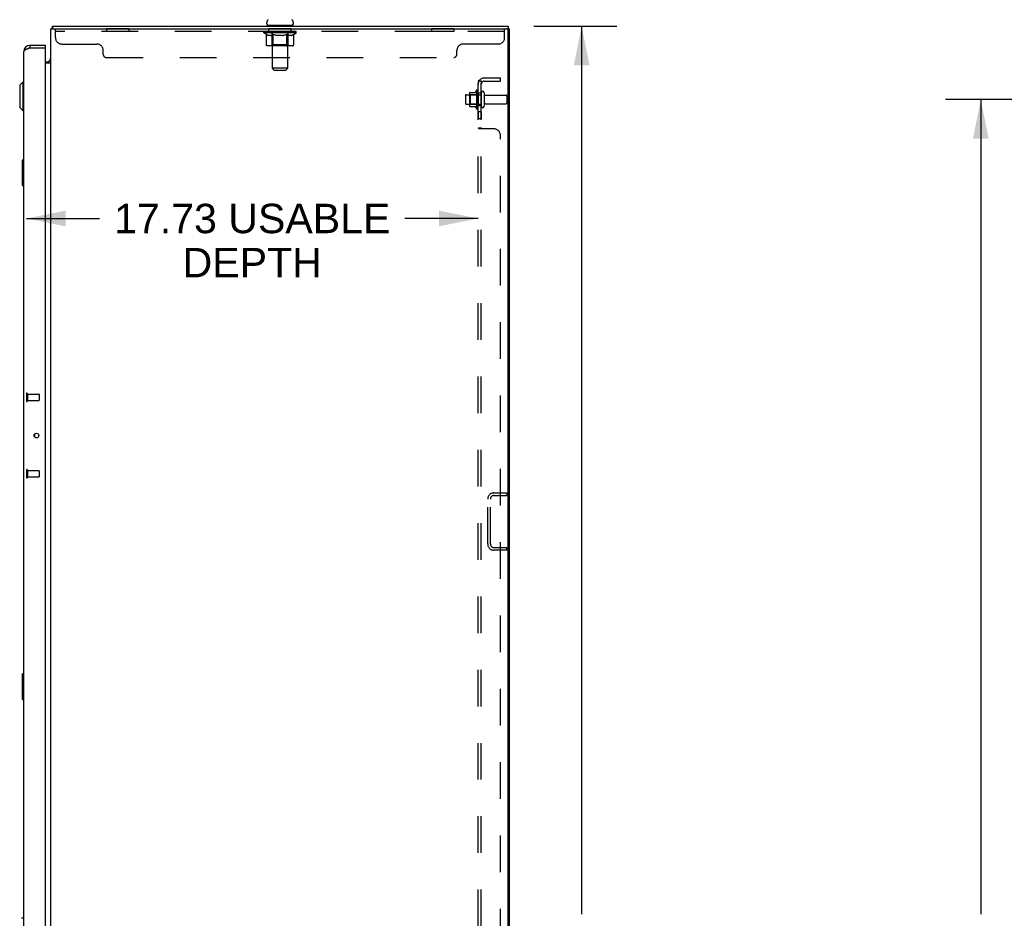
# Model space of a CAD drawing. Header units: inches. Extents: x 0 to 262, y 0 to 169.
# Tile 37 of 40: x 137 to 175, y 92 to 128. Entities that reach past the tile are written whole.
import ezdxf

# ---------------------------------------------------------------- set-up
doc = ezdxf.new("R2010")
doc.units = ezdxf.units.IN
doc.header["$LTSCALE"] = 14.384615
doc.header["$MEASUREMENT"] = 0
doc.linetypes.add('HIDDEN', pattern=[0.2, 0.1, -0.1])
doc.layers.get('0').update_dxf_attribs({"linetype": 'CONTINUOUS'})
for name, color, linetype in [('02___PRT_ALL_AXES', 7, 'CONTINUOUS'), ('BACK_SPLIT_NO', 7, 'CONTINUOUS'), ('DEFAULT_2', 8, 'HIDDEN'), ('DIMENSIONS', 7, 'CONTINUOUS')]:
    doc.layers.add(name, color=color, linetype=linetype)
doc.styles.get("Standard").update_dxf_attribs({"font": 'arial.ttf'})
doc.dimstyles.new('DIMSTYLE_1', dxfattribs={"dimtxt": 1.153846, "dimasz": 1.538462, "dimexe": 0.09, "dimexo": 0.07, "dimgap": 0.0375, "dimtad": 0, "dimtih": 1, "dimtoh": 1, "dimzin": 4, "dimdsep": 46, "dimtxsty": 'Standard', "dimblk": '_FILLED', "dimblk1": '_FILLED', "dimblk2": '_FILLED', "dimcen": 0.09, "dimazin": 1, "dimtfac": 1, "dimtdec": 3, "dimtofl": 0, "dimtmove": 0, "dimatfit": 3, "dimldrblk": '_FILLED', "dimfxl": 1, "dimtolj": 1, "dimtzin": 4, "dimarcsym": 0})

# ---------------------------------------------------------------- blocks, each defined once
blk = doc.blocks.new('_FILLED')
at = {"color": 0, "linetype": 'ByBlock'}
blk.add_solid([(0, 0), (-1, 0.2), (-1, -0.2)], dxfattribs=at)
blk = doc.blocks.new('*D2')
at = {"layer": 'BACK_SPLIT_NO', "color": 2, "linetype": 'Continuous'}
for p, q in [((183.256, 124.546), (172.953, 124.546)), ((174.337, 124.546), (174.337, 92.575)), ((174.337, 58.296), (174.337, 90.267)), ((183.256, 58.296), (172.953, 58.296))]:
    blk.add_line(p, q, dxfattribs=at)
at = {"layer": 'BACK_SPLIT_NO', "color": 2, "linetype": 'Continuous', "xscale": 1.5384615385, "yscale": 1.5384615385, "zscale": 1.5384615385}
for p, rotation in [((174.337, 124.546), 90), ((174.337, 58.296), 270)]:
    blk.add_blockref('_FILLED', p, dxfattribs=dict(at, rotation=rotation))
at = {"layer": 'BACK_SPLIT_NO', "color": 2, "linetype": 'Continuous', "insert": (174.337, 91.998), "char_height": 1.1538, "width": 4.03203, "attachment_point": 2, "line_spacing_factor": 0.9}
blk.add_mtext('66.25', dxfattribs=at)
blk = doc.blocks.new('*D12')
at = {"layer": 'DIMENSIONS', "color": 2, "linetype": 'Continuous'}
for p, q in [((156.807, 127.421), (160.062, 127.421)), ((158.678, 127.421), (158.678, 92.575)), ((158.678, 55.421), (158.678, 90.267)), ((156.807, 55.421), (160.062, 55.421))]:
    blk.add_line(p, q, dxfattribs=at)
at = {"layer": 'DIMENSIONS', "color": 2, "linetype": 'Continuous', "xscale": 1.5384615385, "yscale": 1.5384615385, "zscale": 1.5384615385}
for p, rotation in [((158.678, 127.421), 90), ((158.678, 55.421), 270)]:
    blk.add_blockref('_FILLED', p, dxfattribs=dict(at, rotation=rotation))
at = {"layer": 'DIMENSIONS', "color": 2, "linetype": 'Continuous', "insert": (158.678, 91.998), "char_height": 1.1538, "width": 4.03203, "attachment_point": 2, "line_spacing_factor": 0.9}
blk.add_mtext('72.00', dxfattribs=at)
blk = doc.blocks.new('*D23')
at = {"layer": 'DIMENSIONS', "color": 2, "linetype": 'Continuous'}
for p, q in [((136.891, 119.876), (139.763, 119.876)), ((154.616, 119.876), (151.743, 119.876))]:
    blk.add_line(p, q, dxfattribs=at)
at = {"layer": 'DIMENSIONS', "color": 2, "linetype": 'Continuous', "xscale": 1.5384615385, "yscale": 1.5384615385, "zscale": 1.5384615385, "rotation": 180}
blk.add_blockref('_FILLED', (136.891, 119.876), dxfattribs=at)
at = {"layer": 'DIMENSIONS', "color": 2, "linetype": 'Continuous', "xscale": 1.5384615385, "yscale": 1.5384615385, "zscale": 1.5384615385}
blk.add_blockref('_FILLED', (154.616, 119.876), dxfattribs=at)
at = {"layer": 'DIMENSIONS', "color": 2, "linetype": 'Continuous', "insert": (145.753, 120.453), "char_height": 1.15385, "width": 10.82642, "attachment_point": 2, "line_spacing_factor": 0.9}
blk.add_mtext('17.73 USABLE\\PDEPTH', dxfattribs=at)

msp = doc.modelspace()

# ---------------------------------------------------------------- linework, layer by layer
at = {"color": 7, "linetype": 'Continuous'}
for p, q in [((146.322, 127.52), (146.322, 127.559)), ((147.368, 127.52), (147.368, 127.559)), ((137.895, 127.324), (137.905, 127.317)), ((137.922, 127.421), (137.922, 127.317)), ((137.922, 127.421), (155.793, 127.421)), ((146.345, 127.451), (146.345, 127.421)), ((147.345, 127.451), (146.345, 127.451)), ((147.345, 127.451), (147.345, 127.421)), ((155.793, 127.421), (155.793, 127.317)), ((155.793, 127.317), (155.845, 127.317)), ((137.033, 126.671), (137.033, 126.567)), ((137.641, 126.567), (137.621, 126.567)), ((137.641, 126.567), (137.641, 126.671)), ((137.641, 126.025), (137.702, 126.025)), ((136.629, 125.103), (136.747, 125.221)), ((136.747, 125.221), (136.747, 124.119)), ((136.747, 125.221), (136.787, 125.221)), ((136.629, 125.103), (136.629, 124.237)), ((136.629, 124.237), (136.747, 124.119)), ((136.747, 124.119), (136.787, 124.119)), ((136.727, 122.156), (136.727, 121.186)), ((136.787, 122.171), (136.742, 122.171)), ((136.773, 122.071), (136.773, 121.271)), ((136.742, 121.171), (136.787, 121.171)), ((137.211, 111.412), (137.211, 111.302)), ((136.727, 101.989), (136.727, 101.019)), ((136.787, 102.004), (136.742, 102.004)), ((136.773, 101.904), (136.773, 101.104)), ((136.742, 101.004), (136.787, 101.004)), ((136.787, 92.425), (136.724, 92.425))]:
    msp.add_line(p, q, dxfattribs=at)
at = {"color": 3, "linetype": 'Continuous'}
for p, q in [((137.845, 55.525), (137.845, 127.317)), ((137.845, 127.317), (155.733, 127.317)), ((155.793, 127.317), (155.746, 127.317)), ((155.793, 55.585), (155.793, 127.257)), ((155.845, 55.525), (155.845, 127.317)), ((136.787, 56.417), (136.787, 126.424)), ((136.936, 126.53), (136.925, 126.525)), ((136.948, 126.535), (136.936, 126.53)), ((136.96, 126.539), (136.948, 126.535)), ((136.972, 126.544), (136.96, 126.539)), ((136.99, 126.551), (136.972, 126.544)), ((137.021, 126.562), (136.99, 126.551)), ((137.033, 126.567), (137.021, 126.562)), ((137.033, 126.671), (137.641, 126.671)), ((137.033, 126.567), (137.621, 126.567)), ((137.641, 56.295), (137.641, 126.547)), ((137.845, 125.973), (137.641, 125.973))]:
    msp.add_line(p, q, dxfattribs=at)
at = {"color": 7, "linetype": 'Continuous'}
for points in [[(137.895, 127.324), (137.897, 127.326), (137.899, 127.329), (137.901, 127.333), (137.902, 127.337), (137.904, 127.342), (137.905, 127.347), (137.906, 127.353), (137.907, 127.358), (137.907, 127.364), (137.908, 127.369), (137.909, 127.375), (137.91, 127.385)], [(137.91, 127.385), (137.91, 127.391), (137.91, 127.396), (137.911, 127.4), (137.912, 127.404), (137.912, 127.407), (137.913, 127.411), (137.914, 127.414), (137.915, 127.416), (137.916, 127.418), (137.918, 127.419), (137.919, 127.42), (137.92, 127.421), (137.922, 127.421)], [(137.816, 126.081), (137.816, 126.081), (137.816, 126.08), (137.816, 126.079), (137.816, 126.079), (137.817, 126.078), (137.818, 126.076), (137.82, 126.075), (137.821, 126.074), (137.823, 126.073), (137.827, 126.07)], [(137.827, 126.07), (137.829, 126.068), (137.831, 126.066), (137.833, 126.065), (137.835, 126.063)], [(137.835, 126.063), (137.837, 126.061), (137.838, 126.059), (137.84, 126.057), (137.841, 126.055), (137.843, 126.054)], [(136.772, 122.107), (136.772, 122.101), (136.773, 122.095), (136.773, 122.089), (136.773, 122.083), (136.773, 122.077), (136.773, 122.071)], [(136.773, 121.271), (136.773, 121.264), (136.773, 121.258), (136.773, 121.252), (136.773, 121.246), (136.772, 121.24), (136.772, 121.235)], [(136.772, 101.94), (136.772, 101.935), (136.773, 101.929), (136.773, 101.923), (136.773, 101.917), (136.773, 101.91), (136.773, 101.904)], [(136.773, 101.104), (136.773, 101.098), (136.773, 101.092), (136.773, 101.085), (136.773, 101.079), (136.772, 101.074), (136.772, 101.068)]]:
    msp.add_lwpolyline(points, dxfattribs=at)
at = {"color": 3, "linetype": 'Continuous'}
msp.add_lwpolyline([(136.925, 126.525), (136.919, 126.523), (136.914, 126.521), (136.908, 126.518), (136.903, 126.516), (136.898, 126.514), (136.892, 126.512), (136.887, 126.509), (136.882, 126.507), (136.878, 126.505), (136.873, 126.502), (136.868, 126.5), (136.863, 126.498), (136.859, 126.495), (136.855, 126.493), (136.85, 126.491), (136.846, 126.489), (136.842, 126.486), (136.838, 126.484), (136.835, 126.482), (136.831, 126.479), (136.827, 126.477), (136.824, 126.475), (136.821, 126.472), (136.818, 126.47), (136.815, 126.468), (136.812, 126.466), (136.809, 126.463), (136.807, 126.461), (136.804, 126.459), (136.802, 126.456), (136.8, 126.454), (136.798, 126.452), (136.796, 126.449), (136.795, 126.447), (136.793, 126.445), (136.792, 126.443), (136.791, 126.44), (136.79, 126.438), (136.789, 126.436), (136.788, 126.433), (136.788, 126.431), (136.787, 126.429), (136.787, 126.427), (136.787, 126.424)], dxfattribs=at)
msp.add_circle((137.287, 111.357), 0.0938, dxfattribs=at)
at = {"color": 7, "linetype": 'Continuous'}
for centre, radius, start, end in [((146.466, 127.559), 0.144, 124.6626, 180), ((146.391, 127.52), 0.069, 180, 270), ((147.299, 127.52), 0.069, 270, 360), ((147.224, 127.559), 0.144, 0, 55.3374), ((138.091, 127.174), 0.246, 142.6059, 144.6695), ((137.033, 126.424), 0.142, 90, 131.3657), ((136.951, 126.281), 0.26, 87.4128, 90), ((137.702, 126.167), 0.142, 270, 360), ((136.742, 122.156), 0.015, 90, 180), ((136.772, 122.156), 0.015, 0, 90), ((136.742, 121.186), 0.015, 180, 270), ((136.772, 121.186), 0.015, 270, 360), ((136.742, 101.989), 0.015, 90, 180), ((136.772, 101.989), 0.015, 0, 90), ((136.742, 101.019), 0.015, 180, 270), ((136.772, 101.019), 0.015, 270, 360), ((136.724, 92.385), 0.0394, 90, 135)]:
    msp.add_arc(centre, radius, start, end, dxfattribs=at)
at = {"color": 3, "linetype": 'Continuous'}
for centre, radius, start, end in [((155.733, 127.257), 0.06, 0, 90), ((137.033, 126.424), 0.246, 90, 180), ((137.621, 126.547), 0.02, 0, 90)]:
    msp.add_arc(centre, radius, start, end, dxfattribs=at)
at = {"layer": '02___PRT_ALL_AXES', "color": 8, "linetype": 'HIDDEN'}
for p, q in [((140.032, 127.317), (140.032, 127.213)), ((140.907, 127.317), (140.032, 127.317)), ((140.907, 127.213), (140.032, 127.213)), ((140.907, 127.317), (140.907, 127.213)), ((146.407, 127.213), (146.407, 127.317)), ((147.282, 127.317), (146.407, 127.317)), ((147.282, 127.213), (146.407, 127.213)), ((147.282, 127.213), (147.282, 127.317)), ((152.782, 127.317), (152.782, 127.213)), ((153.657, 127.317), (152.782, 127.317)), ((153.657, 127.213), (152.782, 127.213)), ((153.657, 127.317), (153.657, 127.213)), ((154.546, 124.902), (154.546, 124.19)), ((154.616, 124.796), (154.616, 124.88)), ((154.616, 124.796), (154.616, 124.296)), ((154.741, 124.796), (154.616, 124.796)), ((154.741, 124.796), (154.741, 124.296)), ((154.146, 124.729), (154.741, 124.729)), ((154.909, 124.712), (155.711, 124.712)), ((154.146, 124.363), (154.741, 124.363)), ((154.616, 124.212), (154.616, 124.296)), ((154.741, 124.296), (154.616, 124.296)), ((154.616, 124.067), (154.616, 123.786)), ((154.741, 124.067), (154.616, 124.067)), ((154.741, 124.067), (154.741, 123.786)), ((154.909, 124.38), (155.711, 124.38)), ((154.741, 123.786), (154.616, 123.786)), ((136.934, 112.981), (136.934, 112.733)), ((136.934, 112.981), (137.381, 112.981)), ((136.934, 112.733), (137.381, 112.733)), ((136.934, 109.981), (136.934, 109.733)), ((136.934, 109.981), (137.381, 109.981)), ((136.934, 109.733), (137.381, 109.733))]:
    msp.add_line(p, q, dxfattribs=at)
for centre, radius, start, end in [((155.146, 124.546), 0.698, 149.3369, 156.0321), ((154.577, 124.88), 0.0384, 0, 145.5503), ((155.146, 124.546), 0.698, 203.9679, 210.6631), ((154.577, 124.212), 0.0384, 214.4497, 360)]:
    msp.add_arc(centre, radius, start, end, dxfattribs=at)
at = {"layer": 'DEFAULT_2', "color": 8, "linetype": 'HIDDEN'}
for p, q in [((138.032, 126.972), (138.032, 127.317)), ((155.657, 127.213), (138.032, 127.213)), ((146.212, 127.164), (146.212, 127.204)), ((146.212, 127.204), (146.518, 127.204)), ((146.308, 127.096), (146.212, 127.164)), ((147.478, 127.164), (146.212, 127.164)), ((146.213, 127.204), (146.213, 127.208)), ((146.333, 127.207), (146.213, 127.208)), ((146.221, 127.204), (146.221, 127.211)), ((146.23, 127.201), (146.23, 127.204)), ((146.23, 127.201), (147.46, 127.201)), ((146.239, 127.201), (146.239, 127.204)), ((146.24, 127.201), (146.24, 127.204)), ((146.25, 127.204), (146.25, 127.211)), ((146.266, 127.201), (146.266, 127.204)), ((146.268, 127.201), (146.268, 127.204)), ((146.296, 127.204), (146.296, 127.211)), ((146.311, 127.201), (146.311, 127.204)), ((146.314, 127.201), (146.314, 127.204)), ((146.333, 127.204), (146.333, 127.207)), ((146.36, 127.204), (146.36, 127.211)), ((146.361, 127.201), (146.361, 127.204)), ((146.362, 127.201), (146.362, 127.204)), ((146.365, 127.201), (146.365, 127.204)), ((146.372, 127.201), (146.372, 127.204)), ((146.372, 127.201), (146.372, 127.204)), ((146.375, 127.201), (146.375, 127.204)), ((146.379, 127.201), (146.379, 127.205)), ((146.383, 127.201), (146.383, 127.204)), ((146.397, 127.201), (146.397, 127.204)), ((146.415, 127.201), (146.415, 127.204)), ((146.416, 127.201), (146.416, 127.206)), ((146.436, 127.201), (146.436, 127.204)), ((146.436, 127.201), (146.436, 127.204)), ((146.438, 127.204), (146.438, 127.211)), ((146.447, 127.201), (146.447, 127.204)), ((146.452, 127.201), (146.452, 127.204)), ((146.461, 127.201), (146.461, 127.204)), ((146.472, 127.201), (146.472, 127.208)), ((146.488, 127.201), (146.488, 127.204)), ((146.491, 127.201), (146.491, 127.204)), ((146.518, 127.201), (146.518, 127.204)), ((146.585, 127.204), (146.523, 127.204)), ((146.528, 127.204), (146.528, 127.211)), ((146.532, 127.451), (146.532, 127.421)), ((146.532, 126.692), (146.532, 127.161)), ((146.535, 127.201), (146.535, 127.204)), ((146.54, 127.201), (146.54, 127.204)), ((146.545, 125.77), (146.545, 127.416)), ((146.546, 127.201), (146.546, 127.209)), ((146.55, 127.201), (146.55, 127.204)), ((146.561, 127.201), (146.561, 127.204)), ((146.585, 127.201), (146.585, 127.204)), ((146.66, 127.204), (146.601, 127.204)), ((146.621, 127.201), (146.621, 127.204)), ((146.628, 127.204), (146.628, 127.211)), ((146.632, 127.201), (146.632, 127.204)), ((146.634, 127.201), (146.634, 127.21)), ((146.637, 127.201), (146.637, 127.204)), ((146.644, 127.201), (146.644, 127.204)), ((146.66, 127.201), (146.66, 127.204)), ((146.74, 127.204), (146.686, 127.204)), ((146.699, 127.201), (146.699, 127.204)), ((146.73, 127.204), (146.845, 127.211)), ((146.735, 127.204), (146.735, 127.211)), ((146.735, 127.204), (146.735, 127.211)), ((146.735, 127.211), (146.735, 127.211)), ((146.735, 127.201), (146.735, 127.204)), ((146.739, 127.201), (146.739, 127.204)), ((146.74, 127.201), (146.74, 127.204)), ((146.741, 127.201), (146.741, 127.204)), ((146.824, 127.204), (146.776, 127.204)), ((146.781, 127.201), (146.781, 127.204)), ((146.824, 127.201), (146.824, 127.204)), ((146.842, 127.204), (146.842, 127.204)), ((146.842, 127.201), (146.842, 127.204)), ((146.842, 127.201), (146.842, 127.204)), ((146.845, 127.204), (146.845, 127.211)), ((146.845, 127.211), (146.959, 127.204)), ((146.847, 127.201), (146.847, 127.204)), ((146.847, 127.204), (146.848, 127.204)), ((146.848, 127.201), (146.848, 127.204)), ((146.866, 127.201), (146.866, 127.204)), ((146.866, 127.204), (146.914, 127.204)), ((146.908, 127.201), (146.908, 127.204)), ((146.949, 127.201), (146.949, 127.204)), ((146.949, 127.201), (146.949, 127.204)), ((146.949, 127.204), (147.004, 127.204)), ((146.95, 127.201), (146.95, 127.204)), ((146.954, 127.204), (146.954, 127.211)), ((146.954, 127.211), (146.955, 127.211)), ((146.954, 127.201), (146.954, 127.204)), ((146.955, 127.204), (146.955, 127.211)), ((146.991, 127.201), (146.991, 127.204)), ((147.03, 127.201), (147.03, 127.204)), ((147.03, 127.204), (147.089, 127.204)), ((147.045, 127.201), (147.045, 127.204)), ((147.053, 127.201), (147.053, 127.204)), ((147.055, 127.201), (147.055, 127.21)), ((147.058, 127.201), (147.058, 127.204)), ((147.061, 127.204), (147.061, 127.211)), ((147.069, 127.201), (147.069, 127.204)), ((147.105, 127.201), (147.105, 127.204)), ((147.105, 127.204), (147.167, 127.204)), ((147.129, 127.201), (147.129, 127.204)), ((147.14, 127.201), (147.14, 127.204)), ((147.144, 127.201), (147.144, 127.209)), ((147.145, 125.77), (147.145, 127.416)), ((147.15, 127.201), (147.15, 127.204)), ((147.155, 127.201), (147.155, 127.204)), ((147.157, 127.451), (147.157, 127.421)), ((147.158, 126.692), (147.158, 127.161)), ((147.161, 127.204), (147.161, 127.211)), ((147.172, 127.201), (147.172, 127.204)), ((147.172, 127.204), (147.373, 127.204)), ((147.199, 127.201), (147.199, 127.204)), ((147.202, 127.201), (147.202, 127.204)), ((147.217, 127.201), (147.217, 127.208)), ((147.229, 127.201), (147.229, 127.204)), ((147.238, 127.201), (147.238, 127.204)), ((147.242, 127.201), (147.242, 127.204)), ((147.252, 127.204), (147.252, 127.211)), ((147.253, 127.201), (147.253, 127.204)), ((147.253, 127.201), (147.253, 127.204)), ((147.274, 127.201), (147.274, 127.206)), ((147.274, 127.201), (147.274, 127.204)), ((147.292, 127.201), (147.292, 127.204)), ((147.307, 127.201), (147.307, 127.204)), ((147.311, 127.201), (147.311, 127.205)), ((147.314, 127.201), (147.314, 127.204)), ((147.318, 127.201), (147.318, 127.204)), ((147.318, 127.201), (147.318, 127.204)), ((147.325, 127.201), (147.325, 127.204)), ((147.328, 127.201), (147.328, 127.204)), ((147.329, 127.201), (147.329, 127.204)), ((147.33, 127.204), (147.33, 127.211)), ((147.376, 127.201), (147.376, 127.204)), ((147.379, 127.201), (147.379, 127.204)), ((147.379, 127.094), (147.478, 127.164)), ((147.393, 127.204), (147.393, 127.211)), ((147.422, 127.201), (147.422, 127.204)), ((147.424, 127.201), (147.424, 127.204)), ((147.44, 127.204), (147.44, 127.211)), ((147.45, 127.201), (147.45, 127.204)), ((147.451, 127.201), (147.451, 127.204)), ((147.46, 127.201), (147.46, 127.204)), ((147.468, 127.204), (147.468, 127.211)), ((147.478, 127.164), (147.478, 127.211)), ((155.657, 126.972), (155.657, 127.317)), ((138.282, 126.722), (139.657, 126.722)), ((146.308, 126.689), (146.308, 127.096)), ((146.308, 127.096), (146.323, 127.086)), ((146.338, 127.077), (146.323, 127.086)), ((146.353, 127.069), (146.338, 127.077)), ((146.367, 127.063), (146.352, 127.069)), ((146.381, 127.057), (146.367, 127.063)), ((146.396, 127.052), (146.381, 127.057)), ((146.489, 127.052), (146.396, 127.052)), ((146.489, 127.052), (146.504, 127.057)), ((146.518, 127.063), (146.504, 127.057)), ((146.532, 127.069), (146.518, 127.062)), ((146.547, 127.077), (146.532, 127.069)), ((146.561, 127.086), (146.546, 127.077)), ((146.576, 127.096), (146.561, 127.086)), ((146.576, 126.689), (146.576, 127.096)), ((146.576, 127.096), (146.605, 127.086)), ((146.634, 127.077), (146.605, 127.086)), ((146.662, 127.069), (146.634, 127.077)), ((146.69, 127.063), (146.662, 127.069)), ((146.718, 127.057), (146.69, 127.063)), ((146.746, 127.052), (146.718, 127.057)), ((146.944, 127.052), (146.746, 127.052)), ((146.944, 127.052), (146.971, 127.057)), ((146.999, 127.063), (146.971, 127.057)), ((147.027, 127.069), (146.999, 127.062)), ((147.054, 127.077), (147.026, 127.069)), ((147.083, 127.085), (147.054, 127.077)), ((147.111, 127.095), (147.082, 127.085)), ((147.111, 126.689), (147.111, 127.095)), ((147.111, 127.095), (147.125, 127.085)), ((147.139, 127.077), (147.125, 127.085)), ((147.153, 127.069), (147.139, 127.077)), ((147.166, 127.063), (147.153, 127.069)), ((147.18, 127.057), (147.166, 127.063)), ((147.193, 127.052), (147.18, 127.057)), ((147.297, 127.052), (147.193, 127.052)), ((147.297, 127.052), (147.311, 127.057)), ((147.324, 127.063), (147.311, 127.057)), ((147.338, 127.069), (147.324, 127.063)), ((147.351, 127.077), (147.337, 127.069)), ((147.365, 127.085), (147.351, 127.077)), ((147.379, 127.094), (147.365, 127.085)), ((147.379, 126.689), (147.379, 127.094)), ((155.407, 126.722), (154.032, 126.722)), ((139.907, 126.317), (139.907, 126.472)), ((147.336, 126.652), (146.351, 126.652)), ((146.532, 126.692), (146.492, 126.652)), ((147.158, 126.692), (146.532, 126.692)), ((147.09, 126.652), (147.092, 126.653)), ((147.097, 126.655), (147.1, 126.657)), ((147.1, 126.657), (147.102, 126.659)), ((147.158, 126.692), (147.197, 126.652)), ((153.782, 126.317), (153.782, 126.472)), ((140.032, 126.192), (153.657, 126.192)), ((146.614, 125.701), (146.545, 125.77)), ((147.145, 125.77), (146.545, 125.77)), ((146.614, 125.701), (147.076, 125.701)), ((147.076, 125.701), (147.145, 125.77)), ((154.616, 57.577), (154.616, 125.264)), ((154.741, 125.264), (154.616, 125.264)), ((154.67, 125.303), (154.766, 125.224)), ((154.741, 57.577), (154.741, 125.264)), ((154.741, 125.244), (154.741, 125.245)), ((154.853, 125.389), (155.491, 125.389)), ((154.853, 125.264), (155.491, 125.264)), ((155.491, 125.264), (155.491, 125.389)), ((154.28, 124.801), (154.28, 124.29)), ((154.29, 124.823), (154.518, 124.823)), ((154.847, 124.81), (154.847, 124.281)), ((154.116, 124.699), (154.116, 124.393)), ((154.3, 124.729), (154.28, 124.749)), ((154.3, 124.729), (154.3, 124.362)), ((154.596, 124.729), (154.3, 124.729)), ((154.596, 124.729), (154.616, 124.749)), ((154.596, 124.729), (154.596, 124.362)), ((155.741, 124.682), (155.741, 124.41)), ((154.3, 124.362), (154.28, 124.342)), ((154.29, 124.268), (154.518, 124.268)), ((154.596, 124.362), (154.3, 124.362)), ((154.596, 124.362), (154.616, 124.342)), ((154.741, 123.425), (154.616, 123.425)), ((155.241, 123.389), (154.67, 123.389)), ((154.741, 123.423), (154.741, 123.425)), ((155.491, 59.702), (155.491, 123.139)), ((136.891, 112.999), (136.891, 112.715)), ((136.934, 112.999), (136.934, 112.715)), ((137.391, 112.971), (137.391, 112.743)), ((136.891, 109.999), (136.891, 109.715)), ((136.934, 109.999), (136.934, 109.715)), ((137.391, 109.971), (137.391, 109.743)), ((155.237, 109.108), (155.741, 109.108)), ((155.237, 109.004), (155.741, 109.004)), ((155.741, 109.108), (155.741, 109.004)), ((154.991, 107.105), (154.991, 108.862)), ((155.095, 107.105), (155.095, 108.862)), ((155.237, 106.962), (155.741, 106.962)), ((155.741, 106.858), (155.237, 106.858)), ((155.741, 106.858), (155.741, 106.962))]:
    msp.add_line(p, q, dxfattribs=at)
for points in [[(146.351, 126.652), (146.346, 126.653), (146.341, 126.653), (146.336, 126.655), (146.331, 126.657), (146.326, 126.659), (146.322, 126.662), (146.318, 126.666), (146.315, 126.67), (146.312, 126.674), (146.31, 126.679), (146.309, 126.684), (146.308, 126.689)], [(146.597, 126.652), (146.595, 126.653), (146.592, 126.653), (146.59, 126.655), (146.587, 126.657), (146.585, 126.659), (146.583, 126.662), (146.581, 126.666), (146.579, 126.67), (146.578, 126.674), (146.577, 126.679), (146.576, 126.684), (146.576, 126.689)], [(147.092, 126.653), (147.095, 126.653), (147.097, 126.655)], [(147.102, 126.659), (147.104, 126.662), (147.106, 126.666), (147.108, 126.67), (147.109, 126.674)], [(147.104, 126.662), (147.106, 126.666), (147.108, 126.67)], [(147.109, 126.674), (147.11, 126.679), (147.111, 126.684), (147.111, 126.689)], [(147.11, 126.679), (147.111, 126.684), (147.111, 126.689)], [(147.336, 126.652), (147.341, 126.653), (147.346, 126.653), (147.351, 126.655), (147.356, 126.657), (147.361, 126.659), (147.365, 126.662), (147.369, 126.666), (147.372, 126.67), (147.375, 126.674), (147.377, 126.679), (147.378, 126.684), (147.379, 126.689)], [(154.647, 125.288), (154.639, 125.285), (154.635, 125.283), (154.632, 125.282), (154.628, 125.28), (154.625, 125.278), (154.622, 125.276), (154.62, 125.274), (154.618, 125.272), (154.617, 125.27), (154.616, 125.268), (154.616, 125.266), (154.616, 125.264)], [(154.67, 125.303), (154.667, 125.301), (154.665, 125.298), (154.662, 125.296), (154.658, 125.294), (154.654, 125.292), (154.65, 125.29), (154.647, 125.288)], [(154.684, 125.264), (154.684, 125.264), (154.683, 125.264), (154.683, 125.264), (154.682, 125.264), (154.682, 125.265), (154.681, 125.265), (154.681, 125.265), (154.681, 125.265)], [(154.681, 125.265), (154.681, 125.265), (154.681, 125.265), (154.681, 125.265), (154.682, 125.264), (154.682, 125.264), (154.682, 125.264), (154.683, 125.264), (154.684, 125.264), (154.684, 125.264), (154.685, 125.264), (154.686, 125.264), (154.686, 125.264), (154.687, 125.264), (154.688, 125.263), (154.689, 125.263), (154.689, 125.263), (154.69, 125.263), (154.691, 125.263), (154.692, 125.263), (154.693, 125.262), (154.693, 125.262), (154.694, 125.262), (154.695, 125.262), (154.696, 125.262), (154.697, 125.261), (154.698, 125.261), (154.698, 125.261), (154.699, 125.261), (154.7, 125.26), (154.701, 125.26), (154.702, 125.26), (154.703, 125.26), (154.704, 125.259), (154.705, 125.259), (154.706, 125.259), (154.707, 125.259), (154.708, 125.258), (154.709, 125.258), (154.71, 125.258), (154.711, 125.257), (154.712, 125.257), (154.713, 125.256), (154.714, 125.256), (154.715, 125.256), (154.716, 125.255), (154.717, 125.255), (154.718, 125.255), (154.719, 125.254), (154.72, 125.254), (154.721, 125.253), (154.722, 125.253), (154.723, 125.252), (154.724, 125.252), (154.725, 125.252), (154.726, 125.251), (154.727, 125.251), (154.728, 125.25), (154.729, 125.25), (154.73, 125.249), (154.731, 125.249), (154.732, 125.249), (154.733, 125.248), (154.733, 125.248), (154.734, 125.247), (154.735, 125.247), (154.736, 125.247), (154.737, 125.246), (154.737, 125.246), (154.738, 125.245), (154.739, 125.245), (154.74, 125.245), (154.74, 125.244), (154.741, 125.244), (154.742, 125.243), (154.742, 125.243), (154.743, 125.243), (154.743, 125.242), (154.744, 125.242), (154.744, 125.242), (154.744, 125.242)], [(154.755, 125.241), (154.753, 125.243), (154.751, 125.245), (154.749, 125.247), (154.748, 125.25), (154.746, 125.252), (154.744, 125.254), (154.743, 125.257), (154.742, 125.259), (154.741, 125.261), (154.741, 125.263), (154.741, 125.264)], [(154.744, 125.242), (154.745, 125.242), (154.745, 125.241), (154.745, 125.241), (154.745, 125.241), (154.745, 125.242), (154.744, 125.242), (154.744, 125.242), (154.744, 125.242), (154.743, 125.243), (154.743, 125.243), (154.742, 125.243), (154.742, 125.244), (154.741, 125.244)], [(154.766, 125.224), (154.767, 125.224), (154.767, 125.225), (154.767, 125.226), (154.767, 125.227), (154.766, 125.228), (154.765, 125.229), (154.764, 125.23), (154.763, 125.232), (154.762, 125.234), (154.76, 125.235), (154.759, 125.237), (154.755, 125.241)], [(154.618, 123.418), (154.617, 123.42), (154.616, 123.422), (154.616, 123.423), (154.616, 123.425)], [(154.628, 123.41), (154.625, 123.412), (154.622, 123.414), (154.62, 123.416), (154.618, 123.418), (154.617, 123.42), (154.616, 123.422), (154.616, 123.423), (154.616, 123.425)], [(154.635, 123.406), (154.632, 123.408), (154.628, 123.41), (154.625, 123.412), (154.622, 123.414), (154.62, 123.416)], [(154.643, 123.403), (154.639, 123.405), (154.635, 123.406)], [(154.67, 123.389), (154.667, 123.391), (154.665, 123.393), (154.662, 123.395), (154.658, 123.396), (154.654, 123.398), (154.65, 123.4), (154.643, 123.403)], [(154.67, 123.389), (154.667, 123.391), (154.665, 123.393), (154.662, 123.395)], [(154.748, 123.415), (154.746, 123.416), (154.744, 123.417), (154.743, 123.419), (154.742, 123.42), (154.741, 123.422), (154.741, 123.423), (154.741, 123.425)], [(154.751, 123.412), (154.749, 123.413), (154.748, 123.415), (154.746, 123.416), (154.744, 123.417), (154.743, 123.419), (154.742, 123.42), (154.741, 123.422)], [(154.766, 123.389), (154.767, 123.391), (154.767, 123.393), (154.767, 123.395), (154.767, 123.396), (154.766, 123.398), (154.765, 123.399), (154.764, 123.401), (154.763, 123.402), (154.762, 123.404), (154.76, 123.405), (154.759, 123.407), (154.757, 123.408), (154.755, 123.409), (154.751, 123.412)], [(154.766, 123.389), (154.767, 123.391), (154.767, 123.393), (154.767, 123.395), (154.767, 123.396), (154.766, 123.398), (154.765, 123.399), (154.764, 123.401), (154.763, 123.402), (154.762, 123.404), (154.76, 123.405), (154.759, 123.407), (154.757, 123.408)]]:
    msp.add_lwpolyline(points, dxfattribs=at)
for centre, radius, start, end in [((146.492, 127.161), 0.0398, 0, 90), ((146.51, 127.416), 0.0345, 0, 90), ((147.179, 127.416), 0.0345, 90, 180), ((147.197, 127.161), 0.0398, 90, 180), ((138.282, 126.972), 0.25, 180, 270), ((139.657, 126.472), 0.25, 0, 90), ((154.032, 126.472), 0.25, 90, 180), ((155.407, 126.972), 0.25, 270, 360), ((140.032, 126.317), 0.125, 180, 270), ((153.657, 126.317), 0.125, 270, 360), ((154.853, 125.152), 0.237, 90, 180), ((154.853, 125.152), 0.112, 90, 180), ((154.29, 124.813), 0.01, 90, 174.8062), ((154.421, 124.801), 0.141, 174.7919, 180), ((154.499, 124.833), 0.01, 270, 336.0321), ((154.794, 124.81), 0.053, 0, 180), ((154.146, 124.699), 0.03, 90, 180), ((154.146, 124.393), 0.03, 180, 270), ((154.909, 124.774), 0.0625, 180, 270), ((155.711, 124.682), 0.03, 0, 90), ((155.711, 124.41), 0.03, 270, 360), ((154.421, 124.29), 0.141, 180, 185.2081), ((154.29, 124.278), 0.01, 185.1938, 270), ((154.499, 124.258), 0.01, 23.9679, 90), ((154.794, 124.281), 0.053, 180, 360), ((154.909, 124.317), 0.0625, 90, 180), ((155.241, 123.139), 0.25, 0, 90), ((136.912, 112.999), 0.0215, 0, 180), ((137.381, 112.971), 0.01, 0, 90), ((136.912, 112.715), 0.0215, 180, 360), ((137.381, 112.743), 0.01, 270, 360), ((136.912, 109.999), 0.0215, 0, 180), ((136.912, 109.715), 0.0215, 180, 360), ((137.381, 109.971), 0.01, 0, 90), ((137.381, 109.743), 0.01, 270, 360), ((155.237, 108.862), 0.246, 90, 180), ((155.237, 108.862), 0.142, 90, 180), ((155.237, 107.105), 0.246, 180, 270), ((155.237, 107.105), 0.142, 180, 270)]:
    msp.add_arc(centre, radius, start, end, dxfattribs=at)
for centre, major_axis, ratio, start_param, end_param in [((146.845, 127.211), (0.633, 0.007), 0.05963, 9.249616, 9.431313), ((146.845, 127.211), (0.633, 0), 0.060556, -3.083241, -2.96706), ((146.167, 127.199), (0.198, 0.002), 0.05963, 0.25549, 1.295341), ((146.845, 127.211), (0.633, 0.013), 0.05688, 2.791345, 2.965878), ((146.236, 127.199), (0.198, -0.002), 0.05963, 0.605815, 1.645666), ((146.845, 127.211), (0.633, -0.007), 0.05963, -2.96643, -2.791898), ((146.167, 127.192), (0.198, 0.004), 0.05688, 1.20151, 1.294789), ((146.236, 127.192), (0.198, 0), 0.060556, 1.551758, 1.645036), ((146.192, 127.192), (0.198, 0.002), 0.05963, 1.170259, 1.376596), ((146.237, 127.194), (0.164, 0.002), 0.05963, 1.065228, 1.614276), ((146.217, 127.194), (0.164, 0.003), 0.05688, 0.890143, 1.43919), ((146.275, 127.194), (0.164, 0), 0.060556, 1.240391, 1.789438), ((146.164, 127.199), (0.198, 0.004), 0.05688, 0.080405, 1.120256), ((146.845, 127.211), (0.633, 0.019), 0.052395, 2.616403, 2.790936), ((146.299, 127.199), (0.198, -0.004), 0.05688, 0.7809, 1.820751), ((146.845, 127.211), (0.633, -0.013), 0.05688, -2.791345, -2.616812), ((146.164, 127.192), (0.198, 0.006), 0.052395, 1.026568, 1.119847), ((146.299, 127.192), (0.198, -0.002), 0.05963, 1.72692, 1.820198), ((146.217, 127.194), (0.164, 0.005), 0.052395, 0.715201, 1.264248), ((146.331, 127.194), (0.164, -0.002), 0.05963, 1.415553, 1.9646), ((146.845, 127.211), (0.633, 0.025), 0.046319, 2.441654, 2.616187), ((146.378, 127.199), (0.198, -0.006), 0.052395, 0.955842, 1.995693), ((146.181, 127.199), (0.198, 0.006), 0.052395, -0.094537, 0.945314), ((146.845, 127.211), (0.633, -0.019), 0.052395, -2.616403, -2.44187), ((146.181, 127.192), (0.198, 0.008), 0.046319, 0.851819, 0.945098), ((146.378, 127.192), (0.198, -0.004), 0.05688, 1.902006, 1.995284), ((146.235, 127.194), (0.164, 0.006), 0.046319, 0.540452, 1.089499), ((146.402, 127.194), (0.164, -0.003), 0.05688, 1.590638, 2.139686), ((146.192, 127.199), (0.198, 0), 0.060556, 0.430652, 0.777569), ((146.845, 127.211), (0.633, 0.029), 0.038841, 2.267123, 2.441656), ((146.471, 127.199), (0.198, -0.008), 0.046319, 1.130591, 2.170442), ((146.218, 127.199), (0.198, 0.008), 0.046319, -0.269286, 0.770565), ((146.845, 127.211), (0.633, -0.025), 0.046319, -2.441654, -2.267121), ((146.218, 127.192), (0.198, 0.009), 0.038841, 0.677289, 0.770567), ((146.471, 127.192), (0.198, -0.006), 0.052395, 2.076947, 2.170226), ((146.272, 127.194), (0.164, 0.008), 0.038841, 0.365921, 0.914969), ((146.486, 127.194), (0.164, -0.005), 0.052395, 1.76558, 2.314627), ((146.845, 127.211), (0.633, 0.033), 0.030195, 2.09281, 2.267343), ((146.576, 127.199), (0.198, -0.009), 0.038841, 1.305122, 2.344973), ((146.274, 127.199), (0.198, 0.009), 0.038841, -0.443817, 0.596034), ((146.845, 127.211), (0.633, -0.029), 0.038841, -2.267123, -2.092591), ((146.274, 127.192), (0.198, 0.01), 0.030195, 0.502975, 0.596254), ((146.576, 127.192), (0.198, -0.008), 0.046319, 2.251696, 2.344975), ((146.326, 127.194), (0.164, 0.009), 0.030195, 0.191608, 0.740655), ((146.582, 127.194), (0.164, -0.006), 0.046319, 1.940329, 2.489376), ((146.348, 127.199), (0.198, 0.01), 0.030195, -0.61813, 0.421721), ((146.845, 127.211), (0.633, 0.036), 0.020645, 1.918687, 2.09322), ((146.689, 127.199), (0.198, -0.01), 0.030195, 1.479435, 2.519286), ((146.845, 127.211), (0.633, -0.033), 0.030195, -2.09281, -1.918277), ((146.348, 127.192), (0.198, 0.011), 0.020645, 0.328852, 0.422131), ((146.689, 127.192), (0.198, -0.009), 0.038841, 2.426227, 2.519505), ((146.396, 127.194), (0.164, 0.009), 0.020645, 0.017485, 0.566532), ((146.685, 127.194), (0.164, -0.008), 0.038841, 2.11486, 2.663907), ((146.436, 127.199), (0.198, 0.011), 0.020645, -0.792253, 0.247598), ((146.845, 127.211), (0.633, 0.038), 0.010478, 1.744704, 1.919237), ((146.807, 127.199), (0.198, -0.011), 0.020645, 1.653558, 2.693409), ((146.845, 127.211), (0.633, -0.036), 0.020645, -1.918687, -1.744154), ((146.436, 127.192), (0.198, 0.012), 0.010478, 0.154869, 0.248148), ((146.807, 127.192), (0.198, -0.01), 0.030195, 2.60054, 2.693819), ((146.48, 127.194), (0.164, 0.01), 0.010478, 6.126688, 6.675735), ((146.794, 127.194), (0.164, -0.009), 0.030195, 2.289173, 2.83822), ((146.537, 127.199), (0.198, 0.012), 0.010478, -0.966236, -0.000846), ((146.926, 127.199), (0.198, -0.012), 0.010478, 1.827541, 2.867392), ((146.845, 127.211), (0.633, -0.038), 0.010478, -1.744704, -1.570171), ((146.926, 127.192), (0.198, -0.011), 0.020645, 2.774664, 2.867942), ((146.904, 127.194), (0.164, -0.009), 0.020645, 2.463296, 3.012344), ((146.764, 127.199), (0.198, 0.012), 0.010478, 0.274201, 1.314052), ((146.678, 127.194), (0.164, 0.01), 0.010478, -0.000483, 0.504314), ((146.648, 127.192), (0.198, 0.012), 0.010478, 0.099668, 0.192946), ((146.845, 127.211), (0.633, 0.038), 0.010478, -1.571421, -1.396888), ((147.042, 127.192), (0.198, -0.012), 0.010478, 2.948646, 3.041925), ((147.012, 127.194), (0.164, -0.01), 0.010478, 2.637279, 3.142076), ((146.883, 127.199), (0.198, 0.011), 0.020645, 0.448184, 1.488034), ((146.786, 127.194), (0.164, 0.009), 0.020645, 0.129249, 0.678296), ((146.764, 127.192), (0.198, 0.011), 0.020645, 0.273651, 0.366929), ((147.152, 127.199), (0.198, -0.012), 0.010478, -3.140747, -2.175357), ((146.845, 127.211), (0.633, 0.036), 0.020645, -1.397439, -1.222906), ((146.845, 127.211), (0.633, -0.038), 0.010478, 1.222355, 1.396888), ((147.001, 127.199), (0.198, 0.01), 0.030195, 0.622307, 1.662158), ((146.896, 127.194), (0.164, 0.009), 0.030195, 0.303372, 0.852419), ((147.209, 127.194), (0.164, -0.01), 0.010478, 2.749043, 3.29809), ((147.253, 127.199), (0.198, -0.011), 0.020645, 2.893995, 3.933846), ((146.883, 127.192), (0.198, 0.01), 0.030195, 0.447774, 0.541052), ((147.253, 127.192), (0.198, -0.012), 0.010478, 2.893445, 2.986723), ((146.845, 127.211), (0.633, 0.033), 0.030195, -1.223315, -1.048783), ((146.845, 127.211), (0.633, -0.036), 0.020645, 1.048373, 1.222906), ((147.114, 127.199), (0.198, 0.009), 0.038841, 0.79662, 1.836471), ((147.004, 127.194), (0.164, 0.008), 0.038841, 0.477686, 1.026733), ((147.293, 127.194), (0.164, -0.009), 0.020645, 2.57506, 3.124108), ((147.342, 127.199), (0.198, -0.01), 0.030195, 2.719872, 3.759723), ((147.218, 127.199), (0.198, 0.008), 0.046319, 0.971151, 2.011002), ((147.001, 127.192), (0.198, 0.009), 0.038841, 0.622087, 0.715366), ((147.342, 127.192), (0.198, -0.011), 0.020645, 2.719462, 2.812741), ((146.845, 127.211), (0.633, 0.029), 0.038841, -1.049002, -0.874469), ((146.845, 127.211), (0.633, -0.033), 0.030195, 0.87425, 1.048783), ((147.108, 127.194), (0.164, 0.006), 0.046319, 0.652216, 1.201263), ((147.312, 127.199), (0.198, 0.006), 0.052395, 1.1459, 2.185751), ((147.363, 127.194), (0.164, -0.009), 0.030195, 2.400937, 2.949985), ((147.416, 127.199), (0.198, -0.009), 0.038841, 2.545558, 3.585409), ((147.203, 127.194), (0.164, 0.005), 0.052395, 0.826965, 1.376012), ((147.114, 127.192), (0.198, 0.008), 0.046319, 0.796618, 0.889896), ((147.416, 127.192), (0.198, -0.01), 0.030195, 2.545339, 2.638617), ((147.391, 127.199), (0.198, 0.004), 0.05688, 1.320842, 2.360692), ((146.845, 127.211), (0.633, 0.025), 0.046319, -0.874471, -0.699939), ((146.845, 127.211), (0.633, -0.029), 0.038841, 0.699936, 0.874469), ((147.472, 127.199), (0.198, -0.008), 0.046319, 2.371028, 3.410879), ((147.418, 127.194), (0.164, -0.008), 0.038841, 2.226624, 2.775671), ((147.454, 127.199), (0.198, 0.002), 0.05963, 1.495927, 2.535778), ((147.288, 127.194), (0.164, 0.003), 0.05688, 1.001907, 1.550954), ((147.509, 127.199), (0.198, -0.006), 0.052395, 2.196279, 3.23613), ((147.218, 127.192), (0.198, 0.006), 0.052395, 0.971367, 1.064645), ((147.455, 127.194), (0.164, -0.006), 0.046319, 2.052093, 2.601141), ((147.498, 127.199), (0.198, 0), 0.060556, 1.671089, 2.71094), ((147.472, 127.192), (0.198, -0.009), 0.038841, 2.371026, 2.464304), ((147.526, 127.199), (0.198, -0.004), 0.05688, 2.021337, 3.061188), ((146.845, 127.211), (0.633, 0.019), 0.052395, -0.699723, -0.52519), ((146.845, 127.211), (0.633, -0.025), 0.046319, 0.525406, 0.699939), ((147.522, 127.199), (0.198, -0.002), 0.05963, 1.846251, 2.886102), ((147.359, 127.194), (0.164, 0.002), 0.05963, 1.176993, 1.72604), ((147.473, 127.194), (0.164, -0.005), 0.052395, 1.877344, 2.426392), ((147.414, 127.194), (0.164, 0), 0.060556, 1.352155, 1.901202), ((147.472, 127.194), (0.164, -0.003), 0.05688, 1.702402, 2.25145), ((147.453, 127.194), (0.164, -0.002), 0.05963, 1.527317, 2.076364), ((147.312, 127.192), (0.198, 0.004), 0.05688, 1.146309, 1.239587), ((147.509, 127.192), (0.198, -0.008), 0.046319, 2.196495, 2.289773), ((146.845, 127.211), (0.633, 0.013), 0.05688, -0.524781, -0.350248), ((146.845, 127.211), (0.633, -0.019), 0.052395, 0.350657, 0.52519), ((147.391, 127.192), (0.198, 0.002), 0.05963, 1.321394, 1.414673), ((147.526, 127.192), (0.198, -0.006), 0.052395, 2.021746, 2.115024), ((146.845, 127.211), (0.633, 0.007), 0.05963, -0.349695, -0.175162), ((146.845, 127.211), (0.633, -0.013), 0.05688, 0.175715, 0.350248), ((147.454, 127.192), (0.198, 0), 0.060556, 1.496556, 1.589835), ((147.522, 127.192), (0.198, -0.004), 0.05688, 1.846804, 1.940083), ((147.498, 127.192), (0.198, -0.002), 0.05963, 1.671719, 1.764997), ((146.845, 127.211), (0.633, 0), 0.060556, -0.174533, 0), ((146.845, 127.211), (0.633, -0.007), 0.05963, 0.000629, 0.175162)]:
    msp.add_ellipse(centre, major_axis=major_axis, ratio=ratio, start_param=start_param, end_param=end_param, dxfattribs=at)

# ---------------------------------------------------------------- dimensions: what is measured, and where the dimension line sits
at = {"layer": 'BACK_SPLIT_NO', "color": 2, "linetype": 'Continuous'}
dim = msp.add_linear_dim(base=(174.337, 58.296), p1=(183.326, 124.546), p2=(183.326, 58.296), angle=270, dimstyle='DIMSTYLE_1', dxfattribs=at)
dim.commit()
dim.dimension.update_dxf_attribs({"geometry": '*D2', "text_midpoint": (174.333, 91.414), "dimtype": 160})
at = {"layer": 'DIMENSIONS', "color": 2, "linetype": 'Continuous'}
dim = msp.add_linear_dim(base=(158.678, 55.421), p1=(156.737, 127.421), p2=(156.737, 55.421), angle=270, dimstyle='DIMSTYLE_1', dxfattribs=at)
dim.commit()
dim.dimension.update_dxf_attribs({"geometry": '*D12', "text_midpoint": (158.677, 91.414), "dimtype": 160})
dim = msp.add_linear_dim(base=(136.890800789, 119.875665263), p1=(154.615800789, 123.389454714), p2=(136.890800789, 126.566704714), angle=180, text='<> USABLE\\PDEPTH', dimstyle='DIMSTYLE_1', dxfattribs=at)
dim.commit()
dim.dimension.update_dxf_attribs({"geometry": '*D23', "text_midpoint": (145.753300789, 119.010280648), "dimtype": 160})

doc.saveas('drawing.dxf')
